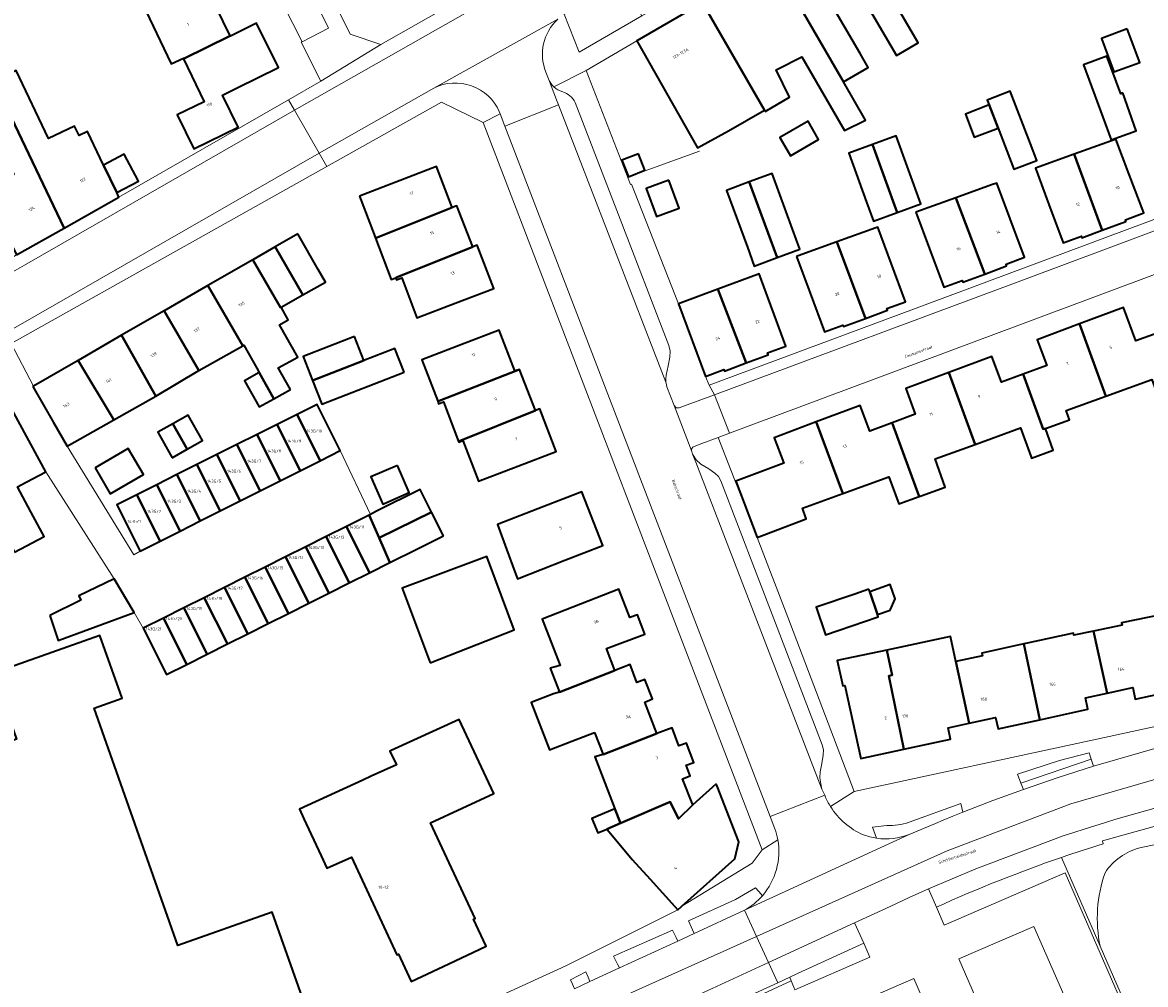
# Model space of a CAD drawing. Header units: metres. Extents: x 197700 to 204338, y 317132 to 325229.
# Tile 244 of 256: x 200285 to 200421, y 318729 to 318846. Entities that reach past the tile are written whole.
import ezdxf
from ezdxf.enums import TextEntityAlignment as Align

# ---------------------------------------------------------------- set-up
doc = ezdxf.new("R2010")
doc.units = ezdxf.units.M
for name, color, linetype, lineweight in [('B-WE-GR-BEPLANTING_CULTUUR_BODEMBEDEKKER-GV', 90, 'Continuous', 18), ('B-WE-GR-BEPLANTING_CULTUUR_HEESTERS-GV', 90, 'Continuous', 18), ('B-WE-IE-TERREINAFSCHEIDING_KUNSTMATIG_HEKWERK-G', 20, 'IE-TERREINAFSCHEIDING-KUNSTMATIG', 18), ('B-WE-OG-BEBOUWING-GV', 7, 'Continuous', 35), ('B-WE-OG-BEBOUWING-T18', 10, 'Continuous', 18), ('B-WE-OG-TERREIN_CULTUURSCHEIDING-GV', 7, 'Continuous', 18), ('B-WE-OG-TERREIN_ERF-GV', 7, 'Continuous', 18), ('B-WE-OG-TOPOGRAFIE-T18', 10, 'Continuous', 18), ('B-WE-VH-VERHARDING_ASFALT-GV', 252, 'Continuous', 18), ('B-WE-VH-VERHARDING_BETONSTRAATSTEEN-GV', 252, 'Continuous', 18), ('B-WE-VH-VERHARDING_GESLOTEN-GV', 252, 'Continuous', 18), ('B-WE-VH-VERHARDING_OPEN-GV', 252, 'Continuous', 18), ('B-WE-VH-VERHARDING_TEGEL-GV', 252, 'Continuous', 18)]:
    doc.layers.add(name, color=color, linetype=linetype, lineweight=lineweight)
doc.styles.add('NLCS-ISO-M200-T18', font='NLCS-ISO.ttf', dxfattribs={"height": 0.36})
doc.linetypes.add('IE-TERREINAFSCHEIDING-KUNSTMATIG', pattern='A,4,[82,NLCS.SHX,S=0.75,R=90,X=0,Y=0],4,-2', length=10)

msp = doc.modelspace()

# ---------------------------------------------------------------- linework, layer by layer
at = {"layer": 'B-WE-GR-BEPLANTING_CULTUUR_BODEMBEDEKKER-GV'}
msp.add_lwpolyline([(200414.882, 318756.698), (200414.628, 318757.473), (200411.011, 318756.533), (200405.917, 318754.887), (200406.322, 318753.804)], close=True, dxfattribs=at)
at = {"layer": 'B-WE-GR-BEPLANTING_CULTUUR_HEESTERS-GV'}
for points in [[(200360.157, 318847.23), (200357.805, 318851.484), (200352.153, 318848.355), (200350.691, 318847.466), (200352.522, 318842.81)], [(200414.882, 318756.698), (200406.322, 318753.804), (200406.61, 318753.036), (200410.865, 318754.499), (200415.153, 318755.87)], [(200364.309, 318735.007), (200363.877, 318735.88), (200356.691, 318732.714), (200357.204, 318731.727), (200357.432, 318731.289), (200364.528, 318734.565)], [(200387.17, 318734.29), (200379.125, 318730.591), (200378.156, 318730.148), (200378.324, 318729.731), (200378.647, 318728.931), (200378.778, 318728.607), (200387.924, 318732.615)], [(200351.7, 318729.305), (200351.936, 318728.752), (200353.831, 318729.627), (200353.596, 318730.179), (200353.318, 318730.831), (200351.472, 318729.841)]]:
    msp.add_lwpolyline(points, close=True, dxfattribs=at)
for points in [[(200392.707, 318747.551), (200395.9, 318748.882), (200396.842, 318749.273), (200398.035, 318749.763), (200399.231, 318750.246), (200399.009, 318751.325), (200392.689, 318749.035)], [(200389.988, 318748.621), (200388.221, 318748.44), (200388.738, 318747.082)], [(200423.492, 318720.908), (200423.776, 318720.851), (200425.623, 318715.168), (200425.002, 318713.354), (200424.486, 318713.151), (200424.251, 318713.81), (200424.033, 318713.678), (200418.843, 318711.346), (200417.86, 318710.894), (200417.938, 318710.618), (200424.057, 318713.314), (200424.277, 318712.694), (200425.28, 318713.084), (200425.985, 318715.174), (200423.943, 318721.474), (200421.773, 318720.574), (200415.966, 318733.923), (200411.256, 318744.749)], [(200396.021, 318738.684), (200396.975, 318736.483), (200411.69, 318742.873), (200421.588, 318720.118), (200421.946, 318720.267), (200423.492, 318720.908)], [(200374.824, 318740.086), (200374.39, 318740.593), (200373.987, 318741.063), (200371.542, 318739.612), (200365.823, 318737.032), (200366.318, 318735.934), (200366.52, 318735.484), (200372.644, 318738.311)]]:
    msp.add_lwpolyline(points, dxfattribs=at)
for points in [[(200392.689, 318749.035, -0.0814114), (200389.988, 318748.621)], [(200388.738, 318747.082, 0.1312508), (200392.707, 318747.551)], [(200411.256, 318744.749, 0.0239511), (200396.021, 318738.684)], [(200372.644, 318738.311, 0.0862733), (200374.824, 318740.086)]]:
    msp.add_lwpolyline(points, format="xyb", dxfattribs=at)
at = {"layer": 'B-WE-IE-TERREINAFSCHEIDING_KUNSTMATIG_HEKWERK-G'}
msp.add_lwpolyline([(200358.541, 318827.659), (200367.179, 318830.772)], dxfattribs=at)
at = {"layer": 'B-WE-OG-BEBOUWING-GV'}
for points in [[(200390.029, 318851.124), (200385.383, 318859.27), (200380.657, 318856.541), (200385.325, 318848.517), (200387.032, 318849.511), (200391.16, 318842.419), (200393.82, 318843.967), (200389.749, 318850.961)], [(200385.325, 318848.517), (200380.657, 318856.541), (200376.182, 318853.957), (200376.242, 318853.853), (200384.688, 318839.204), (200387.719, 318840.968), (200386.735, 318842.658), (200383.831, 318847.648)], [(200375.172, 318835.606), (200378.15, 318837.34), (200376.489, 318840.682), (200379.625, 318842.241), (200384.847, 318833.27), (200387.403, 318834.54), (200384.688, 318839.204), (200376.242, 318853.853), (200372.31, 318851.584), (200371.908, 318851.662), (200370.885, 318851.073), (200370.769, 318850.695), (200367.55, 318848.838), (200375.089, 318835.75)], [(200304.35, 318842.024), (200310.02, 318844.819), (200307.477, 318850.013), (200305.636, 318849.111), (200304.38, 318851.711), (200299.096, 318849.232), (200299.301, 318848.801), (200302.829, 318841.387), (200304.316, 318842.095)], [(200367.55, 318848.838), (200359.534, 318844.215), (200366.939, 318831.176), (200370.71, 318833.227), (200375.089, 318835.75)], [(200304.35, 318842.024), (200306.852, 318836.766), (200303.569, 318835.202), (200305.601, 318831.054), (200310.992, 318833.695), (200309.079, 318837.6), (200310.864, 318838.478), (200315.893, 318840.952), (200313.224, 318846.338), (200310.047, 318844.764), (200310.02, 318844.819)], [(200419.266, 318845.664), (200416.117, 318844.497), (200417.63, 318840.411), (200420.78, 318841.578)], [(200418.746, 318837.863), (200418.479, 318837.764), (200416.785, 318842.328), (200413.954, 318841.279), (200416.29, 318834.899), (200417.302, 318832.135), (200420.35, 318833.251)], [(200289.81, 318821.392), (200296.47, 318825.148), (200296.196, 318825.718), (200294.589, 318829.068), (200292.629, 318833.152), (200291.611, 318832.669), (200291.059, 318833.827), (200287.881, 318832.32), (200283.956, 318840.6), (200281.207, 318839.297), (200282.922, 318835.77)], [(200402.444, 318836.401), (200403.531, 318833.571), (200405.455, 318828.56), (200408.255, 318829.635), (200407.473, 318831.671), (200405.018, 318838.069), (200402.217, 318836.994)], [(200402.444, 318836.401), (200399.551, 318835.29), (200400.637, 318832.46), (200403.531, 318833.571)], [(200284.008, 318818.121), (200289.81, 318821.392), (200282.922, 318835.77), (200277.825, 318833.292), (200278.472, 318831.898), (200279.284, 318830.149), (200281.405, 318831.364), (200282.654, 318828.977), (200283.044, 318829.181), (200283.677, 318827.91), (200280.104, 318826.179)], [(200378.293, 318833.204), (200376.955, 318832.433), (200378.236, 318830.209), (200381.675, 318832.19), (200380.394, 318834.414)], [(200388.226, 318831.58), (200391.23, 318823.302), (200394.111, 318824.348), (200391.106, 318832.625)], [(200419.507, 318827.924), (200417.881, 318832.221), (200417.341, 318832.026), (200412.81, 318830.392), (200416.222, 318821.129), (200419.107, 318822.203), (200419.033, 318822.399), (200421.276, 318823.248)], [(200391.23, 318823.302), (200388.226, 318831.58), (200385.345, 318830.534), (200387.515, 318824.556), (200388.35, 318822.257)], [(200296.196, 318825.718), (200298.835, 318827.106), (200297.107, 318830.393), (200294.589, 318829.068)], [(200359.74, 318830.456), (200357.729, 318829.675), (200358.513, 318827.656), (200360.524, 318828.437)], [(200409.706, 318824.283), (200411.448, 318819.596), (200413.689, 318820.413), (200413.748, 318820.208), (200416.222, 318821.129), (200412.81, 318830.392), (200408.538, 318828.851), (200408.071, 318828.682)], [(200325.755, 318825.27), (200327.559, 318820.606), (200327.722, 318820.184), (200337.058, 318823.897), (200335.141, 318828.901)], [(200363.43, 318827.233), (200360.674, 318826.212), (200361.931, 318822.818), (200364.687, 318823.839)], [(200376.624, 318817.796), (200373.238, 318827.013), (200370.458, 318825.991), (200373, 318819.071), (200373.844, 318816.775)], [(200373.238, 318827.013), (200376.624, 318817.796), (200379.403, 318818.817), (200378.51, 318821.248), (200376.017, 318828.034)], [(200404.999, 318822.521), (200403.365, 318826.878), (200402.739, 318826.651), (200398.404, 318825.083), (200401.924, 318815.805), (200404.577, 318816.796), (200404.51, 318816.987), (200406.755, 318817.839)], [(200337.058, 318823.897), (200327.722, 318820.184), (200329.632, 318815.132), (200330.188, 318815.342), (200330.367, 318815.409), (200339.549, 318819.107), (200337.626, 318824.099)], [(200393.527, 318823.319), (200395.185, 318818.868), (200396.93, 318814.182), (200399.167, 318815.015), (200399.246, 318814.805), (200401.924, 318815.805), (200398.404, 318825.083)], [(200390.501, 318817.108), (200388.869, 318821.502), (200388.65, 318821.423), (200383.907, 318819.719), (200387.39, 318810.393), (200390.055, 318811.385), (200389.98, 318811.591), (200392.242, 318812.421)], [(200318.259, 318820.696), (200315.478, 318819.102), (200318.86, 318813.257), (200321.63, 318814.816), (200320.746, 318816.358)], [(200312.772, 318817.55), (200316.141, 318811.726), (200316.217, 318811.769), (200318.86, 318813.257), (200315.478, 318819.102)], [(200330.188, 318815.342), (200330.279, 318815.101), (200330.9, 318815.336), (200332.739, 318810.471), (200337.434, 318812.265), (200342.105, 318814.05), (200340.092, 318819.314), (200339.549, 318819.107), (200330.367, 318815.409)], [(200378.986, 318817.95), (200380.657, 318813.451), (200382.398, 318808.764), (200384.637, 318809.59), (200384.707, 318809.394), (200387.39, 318810.393), (200383.907, 318819.719), (200379.631, 318818.182)], [(200317.348, 318801.752), (200315.874, 318804.365), (200318.235, 318805.696), (200316.028, 318809.609), (200317.095, 318810.212), (200316.217, 318811.769), (200316.141, 318811.726), (200312.772, 318817.55), (200307.289, 318814.39), (200311.54, 318807.062), (200311.672, 318807.136), (200313.246, 318804.344), (200313.554, 318803.799), (200315.334, 318800.616)], [(200369.416, 318813.945), (200372.849, 318804.977), (200375.535, 318805.98), (200375.459, 318806.184), (200377.702, 318807.022), (200374.443, 318815.816), (200374.23, 318815.737)], [(200301.996, 318811.339), (200306.202, 318804.051), (200311.54, 318807.062), (200307.289, 318814.39)], [(200367.891, 318803.339), (200370.135, 318804.187), (200370.207, 318803.991), (200372.849, 318804.977), (200369.416, 318813.945), (200364.596, 318812.152)], [(200413.468, 318809.718), (200416.661, 318800.929), (200422.266, 318802.954), (200423.631, 318799.175), (200423.655, 318799.109), (200426.068, 318799.981), (200422.89, 318808.61), (200420.329, 318807.661), (200418.811, 318811.717)], [(200306.202, 318804.051), (200301.996, 318811.339), (200296.79, 318808.338), (200300.981, 318800.94)], [(200344.69, 318803.992), (200342.771, 318808.973), (200338.105, 318807.175), (200333.359, 318805.346), (200335.286, 318800.3), (200335.475, 318800.378), (200345.139, 318804.15)], [(200416.661, 318800.929), (200413.468, 318809.718), (200408.303, 318807.785), (200409.47, 318804.666), (200406.596, 318803.609), (200409.042, 318796.889), (200409.288, 318796.979), (200412.221, 318798.039), (200411.81, 318799.177)], [(200295.854, 318798.048), (200300.981, 318800.94), (200296.79, 318808.338), (200291.488, 318805.282)], [(200325.171, 318808.192), (200318.902, 318805.758), (200320.031, 318802.85), (200326.303, 318805.276)], [(200331.195, 318803.835), (200330.069, 318806.738), (200326.303, 318805.276), (200320.031, 318802.85), (200321.161, 318799.941)], [(200283.762, 318781.927), (200287.344, 318783.844), (200285.732, 318786.857), (200284.12, 318789.869), (200285.175, 318790.434), (200287.579, 318791.72), (200282.614, 318800.849), (200280.225, 318805.241), (200273.643, 318801.479), (200275.994, 318797.066), (200279.921, 318789.694), (200279.592, 318789.517)], [(200285.968, 318802.1), (200288.481, 318797.738), (200290.155, 318794.834), (200295.854, 318798.048), (200291.488, 318805.282), (200286.066, 318802.157)], [(200406.596, 318803.609), (200403.942, 318802.633), (200402.78, 318805.754), (200397.532, 318803.8), (200400.733, 318795.049), (200406.273, 318797.05), (200407.51, 318793.625), (200407.597, 318793.383), (200410.242, 318794.339), (200409.288, 318796.979), (200409.042, 318796.889)], [(200315.334, 318800.616), (200313.554, 318803.799), (200311.76, 318802.787), (200313.551, 318799.611)], [(200345.139, 318804.15), (200335.475, 318800.378), (200335.286, 318800.3), (200335.398, 318800.007), (200335.998, 318800.237), (200337.837, 318795.42), (200337.919, 318795.45), (200347.185, 318799.2), (200345.24, 318804.186)], [(200390.638, 318797.683), (200393.937, 318788.722), (200394.16, 318788.804), (200397.09, 318789.863), (200395.854, 318793.286), (200400.733, 318795.049), (200397.532, 318803.8), (200392.285, 318801.846), (200393.447, 318798.725)], [(200320.987, 318793.067), (200323.424, 318794.291), (200323.08, 318794.977), (200320.593, 318799.93), (200318.156, 318798.707)], [(200338.367, 318795.507), (200340.25, 318790.58), (200345.046, 318792.396), (200349.722, 318794.167), (200347.74, 318799.4), (200347.185, 318799.2), (200337.919, 318795.45), (200337.837, 318795.42), (200337.876, 318795.319)], [(200393.937, 318788.722), (200390.638, 318797.683), (200387.918, 318796.673), (200386.751, 318799.792), (200381.377, 318797.783), (200384.633, 318789.068), (200390.245, 318791.096), (200391.43, 318787.816)], [(200304.778, 318794.469), (200306.625, 318795.508), (200304.879, 318798.609), (200303.032, 318797.569)], [(200315.719, 318797.483), (200318.55, 318791.844), (200320.987, 318793.067), (200318.156, 318798.707)], [(200302.931, 318793.43), (200304.778, 318794.469), (200303.032, 318797.569), (200301.186, 318796.53)], [(200318.55, 318791.844), (200315.719, 318797.483), (200313.282, 318796.26), (200316.113, 318790.621)], [(200374.18, 318783.726), (200379.831, 318785.86), (200380.172, 318785.989), (200379.703, 318787.287), (200384.633, 318789.068), (200381.377, 318797.783), (200376.254, 318795.867), (200377.425, 318792.766), (200371.597, 318790.565)], [(200313.676, 318789.397), (200316.113, 318790.621), (200313.282, 318796.26), (200310.845, 318795.036)], [(200293.565, 318792.211), (200295.419, 318789.023), (200299.464, 318791.376), (200297.61, 318794.563)], [(200313.676, 318789.397), (200310.845, 318795.036), (200308.408, 318793.813), (200311.239, 318788.173)], [(200306.365, 318785.727), (200308.802, 318786.95), (200305.971, 318792.589), (200303.534, 318791.366)], [(200305.971, 318792.589), (200308.802, 318786.95), (200311.239, 318788.173), (200308.408, 318793.813)], [(200330.379, 318792.497), (200327.158, 318791.095), (200328.599, 318787.782), (200331.821, 318789.184)], [(200303.534, 318791.366), (200301.097, 318790.143), (200303.928, 318784.503), (200306.365, 318785.727)], [(200298.66, 318788.919), (200301.491, 318783.279), (200303.928, 318784.503), (200301.097, 318790.143)], [(200298.66, 318788.919), (200296.223, 318787.696), (200299.052, 318782.061), (200299.054, 318782.056), (200301.491, 318783.279)], [(200334.538, 318786.804), (200333.155, 318789.565), (200327.838, 318786.901), (200327.087, 318786.525), (200326.936, 318786.449), (200328.158, 318783.664)], [(200350.784, 318780.938), (200355.399, 318782.729), (200352.858, 318789.278), (200348.197, 318787.469), (200342.573, 318785.286), (200343.672, 318782.283), (200344.677, 318779.537), (200344.988, 318778.688)], [(200326.999, 318779.424), (200329.474, 318780.664), (200328.158, 318783.664), (200326.936, 318786.449), (200324.172, 318785.064)], [(200335.981, 318783.925), (200334.538, 318786.804), (200328.158, 318783.664), (200329.474, 318780.664), (200332.728, 318782.295)], [(200324.172, 318785.064), (200321.697, 318783.824), (200324.524, 318778.183), (200326.999, 318779.424)], [(200322.049, 318776.943), (200324.524, 318778.183), (200321.697, 318783.824), (200319.222, 318782.584)], [(200319.222, 318782.584), (200316.747, 318781.344), (200319.574, 318775.703), (200322.049, 318776.943)], [(200314.272, 318780.103), (200317.099, 318774.463), (200319.574, 318775.703), (200316.747, 318781.344)], [(200334.363, 318768.463), (200344.612, 318772.458), (200342.283, 318778.661), (200341.255, 318781.398), (200334.314, 318778.792), (200330.957, 318777.531)], [(200311.797, 318778.863), (200309.322, 318777.623), (200312.148, 318771.982), (200314.623, 318773.222)], [(200314.623, 318773.222), (200317.099, 318774.463), (200314.272, 318780.103), (200311.797, 318778.863)], [(200288.034, 318774.23), (200289.069, 318771.183), (200298.321, 318774.594), (200295.889, 318778.665), (200291.593, 318776.594), (200291.825, 318776.091)], [(200312.148, 318771.982), (200309.322, 318777.623), (200306.847, 318776.383), (200309.673, 318770.742)], [(200388.845, 318774.322), (200390.405, 318774.851), (200390.983, 318776.251), (200390.379, 318777.975), (200387.901, 318777.106)], [(200306.847, 318776.383), (200304.371, 318775.142), (200307.198, 318769.502), (200309.673, 318770.742)], [(200348.992, 318767.793), (200350.119, 318764.88), (200356.843, 318767.524), (200355.836, 318770.18), (200360.504, 318771.947), (200359.607, 318774.283), (200358.682, 318773.975), (200357.34, 318777.419), (200352.681, 318775.603), (200348.008, 318773.781), (200350.201, 318768.108)], [(200387.8, 318777.404), (200386.096, 318776.824), (200381.363, 318775.213), (200382.507, 318771.851), (200387.269, 318773.472), (200388.94, 318774.041), (200388.845, 318774.322), (200387.901, 318777.106)], [(200307.198, 318769.502), (200304.371, 318775.142), (200301.896, 318773.902), (200304.723, 318768.261)], [(200299.421, 318772.662), (200302.248, 318767.021), (200304.723, 318768.261), (200301.896, 318773.902)], [(200423.497, 318774.34), (200418.569, 318773.299), (200418.625, 318773.037), (200415.169, 318772.307), (200416.803, 318764.743), (200419.946, 318765.423), (200420.232, 318764.039), (200425.468, 318765.175)], [(200416.803, 318764.743), (200415.169, 318772.307), (200412.762, 318771.798), (200412.71, 318772.045), (200412.531, 318772.007), (200407.058, 318770.852), (200406.652, 318770.767), (200408.598, 318761.518), (200414.462, 318762.789), (200414.184, 318764.177)], [(200392.071, 318757.934), (200397.752, 318759.16), (200397.473, 318760.537), (200400.018, 318761.091), (200398.407, 318768.601), (200397.753, 318771.651), (200389.977, 318770.009), (200390.626, 318766.932), (200390.224, 318766.845)], [(200400.018, 318761.091), (200403.224, 318761.789), (200403.531, 318760.42), (200408.598, 318761.518), (200406.652, 318770.767), (200401.568, 318769.644), (200401.647, 318769.283), (200398.407, 318768.601)], [(200392.071, 318757.934), (200390.224, 318766.845), (200390.626, 318766.932), (200389.977, 318770.009), (200383.94, 318768.736), (200384.61, 318765.632), (200384.887, 318765.692), (200386.809, 318756.798)], [(200354.383, 318759.982), (200355.433, 318757.267), (200361.955, 318759.845), (200360.509, 318763.675), (200361.438, 318764.047), (200360.493, 318766.408), (200359.537, 318766.059), (200358.713, 318768.233), (200356.843, 318767.524), (200350.119, 318764.88), (200349.388, 318764.689), (200346.666, 318763.636), (200348.899, 318757.862), (200351.621, 318758.914)], [(200326.177, 318754.165), (200318.46, 318750.635), (200318.998, 318749.466), (200321.082, 318744.932), (200321.793, 318743.441), (200324.796, 318744.764), (200330.331, 318732.882), (200330.521, 318732.971), (200332.071, 318729.655), (200336.637, 318731.789), (200341.203, 318733.923), (200339.653, 318737.239), (200339.843, 318737.328), (200334.409, 318748.951), (200342.109, 318752.551), (200337.903, 318761.543), (200329.621, 318757.755), (200329.473, 318757.687), (200330.25, 318756.026), (200327.201, 318754.633)], [(200363.603, 318751.512), (200364.599, 318749.459), (200366.375, 318751.149), (200365.102, 318754.338), (200366.037, 318754.692), (200365.556, 318755.964), (200366.491, 318756.318), (200365.596, 318758.682), (200364.649, 318758.334), (200363.83, 318760.541), (200361.955, 318759.845), (200355.433, 318757.267), (200354.412, 318757.001), (200356.858, 318750.675), (200357.539, 318748.915)], [(200355.88, 318748.204), (200355.976, 318748.09), (200358.983, 318744.492), (200361.15, 318742.086), (200364.522, 318738.344), (200365.034, 318738.803), (200371.468, 318744.571), (200371.955, 318746.659), (200369.322, 318753.446), (200369.141, 318753.664), (200366.375, 318751.149), (200364.599, 318749.459), (200363.603, 318751.512), (200357.539, 318748.915)], [(200355.88, 318748.204), (200357.539, 318748.915), (200356.858, 318750.675), (200354.061, 318749.477), (200354.804, 318747.743)]]:
    msp.add_lwpolyline(points, close=True, dxfattribs=at)
msp.add_lwpolyline([(200318.818, 318727.63), (200317.151, 318732.344), (200315.119, 318738.091), (200303.647, 318734.039), (200293.445, 318762.929), (200296.86, 318764.135), (200294.159, 318771.784), (200281.155, 318767.192), (200284.002, 318759.13), (200273.744, 318755.508), (200269.779, 318754.107), (200255.03, 318748.899), (200260.295, 318733.992), (200263.84, 318723.493)], dxfattribs=at)
at = {"layer": 'B-WE-OG-TERREIN_CULTUURSCHEIDING-GV'}
for points in [[(200440.65, 318750.113), (200440.53, 318750.699), (200441.88, 318750.968), (200441.555, 318752.543), (200441.451, 318753.045), (200433.849, 318751.399), (200433.798, 318751.681), (200432.941, 318751.505), (200433.003, 318751.221), (200427.152, 318749.808), (200427.067, 318750.072), (200426.244, 318749.87), (200426.305, 318749.588), (200416.259, 318746.782), (200416.325, 318746.402)], [(200443.797, 318748.29), (200442.026, 318747.969), (200441.126, 318747.789), (200440.65, 318750.113), (200420.796, 318745.917)], [(200420.796, 318745.917), (200440.65, 318750.113)], [(200411.256, 318744.749), (200415.966, 318733.923)], [(200415.966, 318733.923), (200421.773, 318720.574), (200423.943, 318721.474), (200425.985, 318715.174), (200425.28, 318713.084), (200424.277, 318712.694), (200424.057, 318713.314), (200417.938, 318710.618), (200420.49, 318701.592), (200421.619, 318697.874)], [(200363.506, 318722.853), (200378.324, 318729.731), (200378.156, 318730.148), (200376.707, 318729.486), (200362.986, 318723.214), (200361.521, 318720.3), (200347.447, 318713.723), (200332.787, 318706.985), (200312.835, 318697.862), (200294.673, 318689.539)], [(200378.647, 318728.931), (200378.324, 318729.731), (200363.506, 318722.853)]]:
    msp.add_lwpolyline(points, dxfattribs=at)
for points in [[(200416.325, 318746.402, 0.0077102), (200411.256, 318744.749)], [(200420.796, 318745.917, 0.1827629), (200416.558, 318742.879)], [(200416.558, 318742.879, -0.1827629), (200420.796, 318745.917)], [(200416.558, 318742.879, 0.1359945), (200415.966, 318733.923)], [(200415.966, 318733.923, -0.1359945), (200416.558, 318742.879)]]:
    msp.add_lwpolyline(points, format="xyb", dxfattribs=at)
at = {"layer": 'B-WE-OG-TERREIN_ERF-GV'}
for points in [[(200320.481, 318853.417), (200324.631, 318845.021), (200328.359, 318843.759), (200355.905, 318859.379)], [(200276.476, 318848.85), (200277.994, 318845.646), (200279.476, 318842.52), (200281.041, 318839.218), (200281.207, 318839.297), (200283.956, 318840.6), (200287.881, 318832.32), (200291.059, 318833.827), (200291.611, 318832.669), (200292.629, 318833.152), (200294.589, 318829.068), (200297.107, 318830.393), (200298.835, 318827.106), (200296.196, 318825.718), (200296.47, 318825.148), (200317.11, 318837.016), (200321.035, 318839.273), (200318.643, 318844.026), (200318.779, 318844.096), (200315.405, 318850.724)], [(200307.477, 318850.013), (200310.02, 318844.819), (200310.047, 318844.764), (200313.224, 318846.338), (200315.893, 318840.952), (200310.864, 318838.478), (200309.079, 318837.6), (200310.992, 318833.695), (200305.601, 318831.054), (200303.569, 318835.202), (200306.852, 318836.766), (200304.35, 318842.024), (200304.316, 318842.095), (200302.829, 318841.387), (200299.301, 318848.801)], [(200389.749, 318850.961), (200393.82, 318843.967), (200391.16, 318842.419), (200387.032, 318849.511)], [(200383.831, 318847.648), (200386.735, 318842.658), (200387.719, 318840.968), (200384.688, 318839.204), (200387.403, 318834.54), (200384.847, 318833.27), (200379.625, 318842.241), (200376.489, 318840.682), (200378.15, 318837.34), (200375.172, 318835.606), (200375.089, 318835.75), (200370.71, 318833.227), (200366.939, 318831.176), (200359.534, 318844.215), (200353.351, 318840.572), (200358.758, 318826.687), (200358.879, 318826.735), (200364.596, 318812.152), (200369.416, 318813.945), (200374.23, 318815.737), (200374.443, 318815.816), (200377.702, 318807.022), (200375.459, 318806.184), (200375.535, 318805.98), (200372.849, 318804.977), (200370.207, 318803.991), (200370.135, 318804.187), (200367.891, 318803.339), (200368.34, 318802.247), (200394.993, 318812.178), (200426.446, 318823.896)], [(200285.727, 318701.69), (200350.909, 318731.54), (200364.522, 318738.344), (200361.15, 318742.086), (200358.983, 318744.492), (200355.976, 318748.09), (200355.88, 318748.204), (200354.804, 318747.743), (200354.061, 318749.477), (200356.858, 318750.675), (200354.412, 318757.001), (200355.433, 318757.267), (200354.383, 318759.982), (200351.621, 318758.914), (200348.899, 318757.862), (200346.666, 318763.636), (200349.388, 318764.689), (200350.119, 318764.88), (200348.992, 318767.793), (200350.201, 318768.108), (200348.008, 318773.781), (200352.681, 318775.603), (200357.34, 318777.419), (200358.682, 318773.975), (200359.607, 318774.283), (200360.504, 318771.947), (200355.836, 318770.18), (200356.843, 318767.524), (200358.713, 318768.233), (200359.537, 318766.059), (200360.493, 318766.408), (200361.438, 318764.047), (200360.509, 318763.675), (200361.955, 318759.845), (200363.83, 318760.541), (200364.649, 318758.334), (200365.596, 318758.682), (200366.491, 318756.318), (200365.556, 318755.964), (200366.037, 318754.692), (200365.102, 318754.338), (200366.375, 318751.149), (200369.141, 318753.664), (200369.322, 318753.446), (200371.955, 318746.659), (200371.468, 318744.571), (200365.034, 318738.803), (200373.566, 318744.042), (200374.799, 318745.685), (200340.825, 318834.269), (200335.767, 318836.753), (200321.77, 318828.898), (200283.344, 318807.334), (200286.066, 318802.157), (200291.488, 318805.282), (200296.79, 318808.338), (200301.996, 318811.339), (200307.289, 318814.39), (200312.772, 318817.55), (200315.478, 318819.102), (200318.259, 318820.696), (200320.746, 318816.358), (200321.63, 318814.816), (200318.86, 318813.257), (200316.217, 318811.769), (200317.095, 318810.212), (200316.028, 318809.609), (200318.235, 318805.696), (200315.874, 318804.365), (200317.348, 318801.752), (200315.334, 318800.616), (200313.551, 318799.611), (200311.76, 318802.787), (200313.554, 318803.799), (200313.246, 318804.344), (200311.672, 318807.136), (200311.54, 318807.062), (200306.202, 318804.051), (200300.981, 318800.94), (200295.854, 318798.048), (200290.155, 318794.834), (200298.299, 318781.598), (200299.052, 318782.061), (200296.223, 318787.696), (200298.66, 318788.919), (200301.097, 318790.143), (200303.534, 318791.366), (200305.971, 318792.589), (200308.408, 318793.813), (200310.845, 318795.036), (200313.282, 318796.26), (200315.719, 318797.483), (200318.156, 318798.707), (200320.593, 318799.93), (200323.08, 318794.977), (200323.424, 318794.291), (200327.087, 318786.525), (200327.838, 318786.901), (200333.155, 318789.565), (200334.538, 318786.804), (200335.981, 318783.925), (200332.728, 318782.295), (200329.474, 318780.664), (200326.999, 318779.424), (200324.524, 318778.183), (200322.049, 318776.943), (200319.574, 318775.703), (200317.099, 318774.463), (200314.623, 318773.222), (200312.148, 318771.982), (200309.673, 318770.742), (200307.198, 318769.502), (200304.723, 318768.261), (200302.248, 318767.021), (200299.421, 318772.662), (200298.321, 318774.594), (200289.069, 318771.183), (200288.034, 318774.23), (200291.825, 318776.091), (200291.593, 318776.594), (200295.889, 318778.665), (200287.579, 318791.72), (200285.175, 318790.434), (200284.12, 318789.869), (200285.732, 318786.857), (200287.344, 318783.844), (200283.762, 318781.927)], [(200453.99, 318827.396), (200452.379, 318826.797), (200424.023, 318816.254), (200370.809, 318796.42), (200369.453, 318795.912), (200374.18, 318783.726), (200377.91, 318773.993), (200386.017, 318752.774), (200414.64, 318758.946), (200448.683, 318766.338), (200472.103, 318771.422), (200478.749, 318772.875)], [(200422.266, 318802.954), (200416.661, 318800.929), (200411.81, 318799.177), (200412.221, 318798.039), (200409.288, 318796.979), (200410.242, 318794.339), (200407.597, 318793.383), (200407.51, 318793.625), (200406.273, 318797.05), (200400.733, 318795.049), (200395.854, 318793.286), (200397.09, 318789.863), (200394.16, 318788.804), (200393.937, 318788.722), (200391.43, 318787.816), (200390.245, 318791.096), (200384.633, 318789.068), (200379.703, 318787.287), (200380.172, 318785.989), (200379.831, 318785.86), (200374.18, 318783.726), (200371.597, 318790.565), (200377.425, 318792.766), (200376.254, 318795.867), (200381.377, 318797.783), (200386.751, 318799.792), (200387.918, 318796.673), (200390.638, 318797.683), (200393.447, 318798.725), (200392.285, 318801.846), (200397.532, 318803.8), (200402.78, 318805.754), (200403.942, 318802.633), (200406.596, 318803.609), (200409.47, 318804.666), (200408.303, 318807.785), (200413.468, 318809.718), (200418.811, 318811.717), (200420.329, 318807.661), (200422.89, 318808.61)], [(200425.468, 318765.175), (200420.232, 318764.039), (200419.946, 318765.423), (200416.803, 318764.743), (200414.184, 318764.177), (200414.462, 318762.789), (200408.598, 318761.518), (200403.531, 318760.42), (200403.224, 318761.789), (200400.018, 318761.091), (200397.473, 318760.537), (200397.752, 318759.16), (200392.071, 318757.934), (200386.809, 318756.798), (200384.887, 318765.692), (200384.61, 318765.632), (200383.94, 318768.736), (200389.977, 318770.009), (200397.753, 318771.651), (200398.407, 318768.601), (200401.647, 318769.283), (200401.568, 318769.644), (200406.652, 318770.767), (200407.058, 318770.852), (200412.531, 318772.007), (200412.71, 318772.045), (200412.762, 318771.798), (200415.169, 318772.307), (200418.625, 318773.037), (200418.569, 318773.299), (200423.497, 318774.34)], [(200252.154, 318724.681), (200250.121, 318730.389), (200260.295, 318733.992), (200255.03, 318748.899), (200269.779, 318754.107), (200273.744, 318755.508), (200284.002, 318759.13), (200281.155, 318767.192), (200294.159, 318771.784), (200296.86, 318764.135), (200293.445, 318762.929), (200303.647, 318734.039), (200315.119, 318738.091), (200317.151, 318732.344), (200318.818, 318727.63)]]:
    msp.add_lwpolyline(points, dxfattribs=at)
for points in [[(200419.266, 318845.664), (200420.78, 318841.578), (200417.63, 318840.411), (200416.117, 318844.497)], [(200416.29, 318834.899), (200413.954, 318841.279), (200416.785, 318842.328), (200418.479, 318837.764), (200418.746, 318837.863), (200420.35, 318833.251), (200417.302, 318832.135)], [(200407.473, 318831.671), (200408.255, 318829.635), (200405.455, 318828.56), (200403.531, 318833.571), (200400.637, 318832.46), (200399.551, 318835.29), (200402.444, 318836.401), (200402.217, 318836.994), (200405.018, 318838.069)], [(200376.955, 318832.433), (200378.293, 318833.204), (200380.394, 318834.414), (200381.675, 318832.19), (200378.236, 318830.209)], [(200388.226, 318831.58), (200391.106, 318832.625), (200394.111, 318824.348), (200391.23, 318823.302), (200388.35, 318822.257), (200387.515, 318824.556), (200385.345, 318830.534)], [(200416.222, 318821.129), (200413.748, 318820.208), (200413.689, 318820.413), (200411.448, 318819.596), (200409.706, 318824.283), (200408.071, 318828.682), (200408.538, 318828.851), (200412.81, 318830.392), (200417.341, 318832.026), (200417.881, 318832.221), (200419.507, 318827.924), (200421.276, 318823.248), (200419.033, 318822.399), (200419.107, 318822.203)], [(200359.74, 318830.456), (200360.524, 318828.437), (200358.513, 318827.656), (200357.729, 318829.675)], [(200327.559, 318820.606), (200325.755, 318825.27), (200335.141, 318828.901), (200337.058, 318823.897), (200337.626, 318824.099), (200339.549, 318819.107), (200340.092, 318819.314), (200342.105, 318814.05), (200337.434, 318812.265), (200332.739, 318810.471), (200330.9, 318815.336), (200330.279, 318815.101), (200330.188, 318815.342), (200329.632, 318815.132), (200327.722, 318820.184)], [(200363.43, 318827.233), (200364.687, 318823.839), (200361.931, 318822.818), (200360.674, 318826.212)], [(200373.844, 318816.775), (200373, 318819.071), (200370.458, 318825.991), (200373.238, 318827.013), (200376.017, 318828.034), (200378.51, 318821.248), (200379.403, 318818.817), (200376.624, 318817.796)], [(200403.365, 318826.878), (200404.999, 318822.521), (200406.755, 318817.839), (200404.51, 318816.987), (200404.577, 318816.796), (200401.924, 318815.805), (200399.246, 318814.805), (200399.167, 318815.015), (200396.93, 318814.182), (200395.185, 318818.868), (200393.527, 318823.319), (200398.404, 318825.083), (200402.739, 318826.651)], [(200388.869, 318821.502), (200390.501, 318817.108), (200392.242, 318812.421), (200389.98, 318811.591), (200390.055, 318811.385), (200387.39, 318810.393), (200384.707, 318809.394), (200384.637, 318809.59), (200382.398, 318808.764), (200380.657, 318813.451), (200378.986, 318817.95), (200379.631, 318818.182), (200383.907, 318819.719), (200388.65, 318821.423)], [(200342.771, 318808.973), (200344.69, 318803.992), (200345.139, 318804.15), (200345.24, 318804.186), (200347.185, 318799.2), (200347.74, 318799.4), (200349.722, 318794.167), (200345.046, 318792.396), (200340.25, 318790.58), (200338.367, 318795.507), (200337.876, 318795.319), (200337.837, 318795.42), (200335.998, 318800.237), (200335.398, 318800.007), (200335.286, 318800.3), (200333.359, 318805.346), (200338.105, 318807.175)], [(200330.069, 318806.738), (200331.195, 318803.835), (200321.161, 318799.941), (200320.031, 318802.85), (200318.902, 318805.758), (200325.171, 318808.192), (200326.303, 318805.276)], [(200304.778, 318794.469), (200302.931, 318793.43), (200301.186, 318796.53), (200303.032, 318797.569), (200304.879, 318798.609), (200306.625, 318795.508)], [(200295.419, 318789.023), (200293.565, 318792.211), (200297.61, 318794.563), (200299.464, 318791.376)], [(200330.379, 318792.497), (200331.821, 318789.184), (200328.599, 318787.782), (200327.158, 318791.095)], [(200355.399, 318782.729), (200350.784, 318780.938), (200344.988, 318778.688), (200344.677, 318779.537), (200343.672, 318782.283), (200342.573, 318785.286), (200348.197, 318787.469), (200352.858, 318789.278)], [(200344.612, 318772.458), (200334.363, 318768.463), (200330.957, 318777.531), (200334.314, 318778.792), (200341.255, 318781.398), (200342.283, 318778.661)], [(200386.096, 318776.824), (200387.8, 318777.404), (200387.901, 318777.106), (200390.379, 318777.975), (200390.983, 318776.251), (200390.405, 318774.851), (200388.845, 318774.322), (200388.94, 318774.041), (200387.269, 318773.472), (200382.507, 318771.851), (200381.363, 318775.213)], [(200318.46, 318750.635), (200326.177, 318754.165), (200327.201, 318754.633), (200330.25, 318756.026), (200329.473, 318757.687), (200329.621, 318757.755), (200337.903, 318761.543), (200342.109, 318752.551), (200334.409, 318748.951), (200339.843, 318737.328), (200339.653, 318737.239), (200341.203, 318733.923), (200336.637, 318731.789), (200332.071, 318729.655), (200330.521, 318732.971), (200330.331, 318732.882), (200324.796, 318744.764), (200321.793, 318743.441), (200321.082, 318744.932), (200318.998, 318749.466)]]:
    msp.add_lwpolyline(points, close=True, dxfattribs=at)
at = {"layer": 'B-WE-VH-VERHARDING_ASFALT-GV'}
for points in [[(200382.423, 318752.319), (200382.382, 318752.422), (200382.086, 318753.054), (200366.71, 318792.887), (200366.327, 318793.843), (200366.221, 318794.168), (200364.091, 318799.774), (200363.211, 318802.074), (200363.134, 318802.354), (200363.087, 318802.641), (200349.991, 318836.417), (200343.482, 318833.793), (200375.782, 318749.732)], [(200332.629, 318716.321), (200299.871, 318701.29), (200277.814, 318691.538), (200249.607, 318679.731), (200250.829, 318676.462), (200255.834, 318678.478), (200256.403, 318678.753), (200276.886, 318687.084), (200285.86, 318690.758), (200294.72, 318694.705), (200317.212, 318705.046), (200362.894, 318726.108), (200375.571, 318731.953), (200374.108, 318735.132), (200359.831, 318728.692)]]:
    msp.add_lwpolyline(points, close=True, dxfattribs=at)
for points in [[(200466.425, 318760.746), (200466.464, 318760.645), (200473.663, 318762.175), (200477.615, 318763.041), (200480.619, 318763.665), (200480.629, 318763.667), (200480.194, 318767.154), (200450.619, 318761.091), (200433.929, 318757.527), (200412.398, 318751.29), (200397.352, 318745.539), (200374.108, 318735.132), (200375.571, 318731.953), (200386.047, 318736.783), (200390.379, 318738.781), (200392.709, 318739.865), (200395.052, 318740.921), (200400.806, 318743.367), (200411.469, 318747.376)], [(200423.494, 318758.244), (200415.153, 318755.87), (200410.865, 318754.499), (200406.61, 318753.036), (200402.907, 318751.676), (200399.231, 318750.246), (200398.035, 318749.763), (200396.842, 318749.273), (200395.9, 318748.882), (200392.707, 318747.551), (200372.644, 318738.311), (200374.108, 318735.132), (200397.352, 318745.539), (200412.398, 318751.29), (200433.929, 318757.527)], [(200382.46, 318752.23), (200382.423, 318752.319), (200375.782, 318749.732), (200376.352, 318748.248)], [(200372.644, 318738.311), (200392.707, 318747.551)], [(200388.738, 318747.082), (200387.922, 318747.244), (200387.129, 318747.493)], [(200359.831, 318728.692), (200374.108, 318735.132), (200372.644, 318738.311), (200366.52, 318735.484), (200364.528, 318734.565), (200357.432, 318731.289), (200353.831, 318729.627), (200351.936, 318728.752)]]:
    msp.add_lwpolyline(points, dxfattribs=at)
for points in [[(200411.469, 318747.376, -0.0235851), (200432.204, 318753.179)], [(200383.127, 318750.947, -0.040495), (200382.46, 318752.23)], [(200387.129, 318747.493, -0.1505175), (200383.127, 318750.947)], [(200376.352, 318748.248, -0.0425755), (200376.712, 318746.894)], [(200392.707, 318747.551, -0.1312508), (200388.738, 318747.082)], [(200376.712, 318746.894, -0.2261638), (200374.824, 318740.086)], [(200374.824, 318740.086, -0.0862733), (200372.644, 318738.311)]]:
    msp.add_lwpolyline(points, format="xyb", dxfattribs=at)
at = {"layer": 'B-WE-VH-VERHARDING_BETONSTRAATSTEEN-GV'}
for points in [[(200318.779, 318844.096), (200321.974, 318845.745), (200318.844, 318852.09), (200311.705, 318866.89), (200311.43, 318867.861), (200299.399, 318928.673), (200299.057, 318929.61), (200290.882, 318946.765), (200288.874, 318950.905)], [(200352.153, 318848.355), (200349.17, 318853.585), (200317.842, 318835.744), (200320.852, 318830.534), (200334.815, 318838.451), (200349.902, 318846.846)], [(200318.779, 318844.096), (200318.643, 318844.026), (200321.035, 318839.273), (200328.359, 318843.759), (200324.631, 318845.021), (200320.481, 318853.417), (200319.08, 318852.735)], [(200318.844, 318852.09), (200321.974, 318845.745), (200318.779, 318844.096)], [(200315.405, 318850.724), (200318.779, 318844.096)], [(200349.902, 318846.846), (200334.815, 318838.451)], [(200342.784, 318835.588), (200342.892, 318835.309), (200343.482, 318833.793), (200349.991, 318836.417), (200349.764, 318837.003), (200348.779, 318839.566), (200348.461, 318840.391)], [(200348.779, 318839.566), (200349.764, 318837.003), (200349.991, 318836.417), (200363.087, 318802.641), (200363.072, 318803.073), (200363.124, 318803.503), (200363.345, 318804.609), (200363.557, 318805.664), (200363.599, 318806.396), (200363.434, 318807.112), (200357.296, 318823.009), (200352.018, 318836.706)], [(200369.01, 318801.099), (200365.65, 318799.858), (200364.711, 318799.499), (200364.344, 318799.508), (200364.091, 318799.774), (200366.221, 318794.168)], [(200366.512, 318794.802), (200367.474, 318795.16), (200369.453, 318795.912), (200370.809, 318796.42), (200369.01, 318801.099)], [(200421.588, 318720.118), (200411.69, 318742.873), (200396.975, 318736.483), (200396.021, 318738.684), (200395.052, 318740.921), (200392.709, 318739.865), (200390.379, 318738.781), (200386.047, 318736.783), (200387.17, 318734.29), (200387.924, 318732.615), (200378.778, 318728.607)], [(200408.631, 318709.689), (200398.773, 318732.394), (200407.905, 318736.346), (200417.828, 318713.673)], [(200384.236, 318726.055), (200393.291, 318729.983), (200403.116, 318707.331)]]:
    msp.add_lwpolyline(points, dxfattribs=at)
for points in [[(200348.461, 318840.391, -0.3087558), (200349.902, 318846.846)], [(200334.815, 318838.451, -0.4285397), (200342.784, 318835.588)], [(200349.438, 318838.603, -0.1095892), (200348.779, 318839.566)], [(200350.508, 318837.999, -0.1174906), (200349.438, 318838.603)], [(200352.018, 318836.706, 0.1929833), (200350.508, 318837.999)], [(200366.221, 318794.168, -0.4120206), (200366.512, 318794.802)]]:
    msp.add_lwpolyline(points, format="xyb", dxfattribs=at)
for points in [[(200280.612, 318814.381), (200283.615, 318809.184), (200320.852, 318830.534), (200317.842, 318835.744), (200284.973, 318816.883), (200280.669, 318814.46), (200280.592, 318814.416)], [(200369.01, 318801.099), (200370.809, 318796.42), (200424.023, 318816.254), (200452.379, 318826.797), (200450.604, 318831.518), (200406.951, 318815.233)], [(200366.327, 318793.843), (200366.71, 318792.887), (200382.086, 318753.054), (200381.954, 318753.701), (200381.837, 318754.433), (200381.886, 318755.173), (200382.063, 318756.169), (200382.24, 318757.215), (200382.261, 318757.843), (200382.116, 318758.456), (200376.229, 318773.809), (200369.775, 318790.597), (200369.474, 318791.127), (200369.033, 318791.546), (200368.304, 318792.056), (200367.33, 318792.648), (200366.745, 318793.175)], [(200417.828, 318713.673), (200407.905, 318736.346), (200398.773, 318732.394), (200408.631, 318709.689)], [(200403.116, 318707.331), (200393.291, 318729.983), (200384.236, 318726.055), (200393.006, 318705.835), (200396.149, 318704.381)]]:
    msp.add_lwpolyline(points, close=True, dxfattribs=at)
at = {"layer": 'B-WE-VH-VERHARDING_GESLOTEN-GV'}
msp.add_lwpolyline([(200282.614, 318800.849), (200287.579, 318791.72), (200295.889, 318778.665), (200298.321, 318774.594), (200299.421, 318772.662), (200301.896, 318773.902), (200304.371, 318775.142), (200306.847, 318776.383), (200309.322, 318777.623), (200311.797, 318778.863), (200314.272, 318780.103), (200316.747, 318781.344), (200319.222, 318782.584), (200321.697, 318783.824), (200324.172, 318785.064), (200326.936, 318786.449), (200327.087, 318786.525), (200323.424, 318794.291), (200320.987, 318793.067), (200318.55, 318791.844), (200316.113, 318790.621), (200313.676, 318789.397), (200311.239, 318788.173), (200308.802, 318786.95), (200306.365, 318785.727), (200303.928, 318784.503), (200301.491, 318783.279), (200299.054, 318782.056), (200299.052, 318782.061), (200298.299, 318781.598), (200290.155, 318794.834), (200288.481, 318797.738), (200285.968, 318802.1), (200286.066, 318802.157), (200283.344, 318807.334)], dxfattribs=at)
at = {"layer": 'B-WE-VH-VERHARDING_OPEN-GV'}
msp.add_lwpolyline([(200378.156, 318730.148), (200379.125, 318730.591), (200387.17, 318734.29), (200386.047, 318736.783), (200375.571, 318731.953), (200376.707, 318729.486)], close=True, dxfattribs=at)
at = {"layer": 'B-WE-VH-VERHARDING_TEGEL-GV'}
for points in [[(200421.275, 318887.449), (200423.671, 318883.24), (200420.16, 318881.223), (200360.157, 318847.23), (200352.522, 318842.81), (200350.691, 318847.466)], [(200349.438, 318838.603), (200353.351, 318840.572), (200359.534, 318844.215), (200367.55, 318848.838), (200370.769, 318850.695), (200370.885, 318851.073), (200371.908, 318851.662), (200372.31, 318851.584), (200376.242, 318853.853), (200376.182, 318853.957), (200380.657, 318856.541), (200385.383, 318859.27), (200395.614, 318865.177), (200396.161, 318865.488), (200403.07, 318869.417), (200407.643, 318872.017), (200412.342, 318874.689), (200417.154, 318877.425), (200422.395, 318880.405), (200424.532, 318881.62)], [(200348.461, 318840.391), (200348.779, 318839.566)], [(200364.091, 318799.774), (200364.344, 318799.508), (200364.711, 318799.499), (200365.65, 318799.858), (200369.01, 318801.099), (200368.34, 318802.247), (200367.891, 318803.339), (200364.596, 318812.152), (200358.879, 318826.735), (200358.758, 318826.687), (200353.351, 318840.572), (200349.438, 318838.603)], [(200334.815, 318838.451), (200320.852, 318830.534), (200321.77, 318828.898), (200335.767, 318836.753), (200340.825, 318834.269), (200342.892, 318835.309)], [(200352.018, 318836.706), (200357.296, 318823.009), (200363.434, 318807.112), (200363.599, 318806.396), (200363.557, 318805.664), (200363.345, 318804.609), (200363.124, 318803.503), (200363.072, 318803.073), (200363.087, 318802.641), (200363.134, 318802.354), (200363.211, 318802.074), (200364.091, 318799.774)], [(200376.352, 318748.248), (200375.782, 318749.732), (200343.482, 318833.793), (200342.892, 318835.309), (200340.825, 318834.269)], [(200342.892, 318835.309), (200342.784, 318835.588)], [(200340.825, 318834.269), (200374.799, 318745.685), (200376.712, 318746.894)], [(200383.127, 318750.947), (200386.017, 318752.774), (200377.91, 318773.993), (200374.18, 318783.726), (200369.453, 318795.912), (200367.474, 318795.16), (200366.512, 318794.802)], [(200366.221, 318794.168), (200366.327, 318793.843), (200366.745, 318793.175), (200367.33, 318792.648), (200368.304, 318792.056), (200369.033, 318791.546), (200369.474, 318791.127), (200369.775, 318790.597), (200376.229, 318773.809), (200382.116, 318758.456), (200382.261, 318757.843), (200382.24, 318757.215), (200382.063, 318756.169), (200381.886, 318755.173), (200381.837, 318754.433), (200381.954, 318753.701), (200382.086, 318753.054)], [(200478.749, 318772.875), (200472.103, 318771.422), (200448.683, 318766.338), (200414.64, 318758.946), (200386.017, 318752.774), (200383.127, 318750.947)], [(200392.689, 318749.035), (200399.009, 318751.325), (200399.231, 318750.246), (200402.907, 318751.676), (200406.61, 318753.036), (200406.322, 318753.804), (200405.917, 318754.887), (200411.011, 318756.533), (200414.628, 318757.473), (200414.882, 318756.698), (200415.153, 318755.87), (200423.494, 318758.244), (200431.928, 318760.265), (200442.219, 318762.626), (200448.652, 318764.005), (200449.809, 318764.465), (200455.176, 318766.632), (200464.763, 318768.666), (200470.315, 318768.8), (200471.828, 318768.937)], [(200382.086, 318753.054), (200382.382, 318752.422), (200382.423, 318752.319), (200382.46, 318752.23)], [(200416.325, 318746.402), (200416.259, 318746.782), (200426.305, 318749.588)], [(200387.129, 318747.493), (200387.922, 318747.244), (200388.738, 318747.082), (200388.221, 318748.44), (200389.988, 318748.621)], [(200411.469, 318747.376), (200400.806, 318743.367), (200395.052, 318740.921), (200396.021, 318738.684)], [(200376.712, 318746.894), (200374.799, 318745.685), (200373.566, 318744.042), (200365.034, 318738.803), (200364.522, 318738.344), (200350.909, 318731.54), (200285.727, 318701.69)], [(200351.936, 318728.752), (200351.7, 318729.305), (200351.472, 318729.841), (200353.318, 318730.831), (200353.596, 318730.179), (200353.831, 318729.627), (200357.432, 318731.289), (200357.204, 318731.727), (200356.691, 318732.714), (200363.877, 318735.88), (200364.309, 318735.007), (200364.528, 318734.565), (200366.52, 318735.484), (200366.318, 318735.934), (200365.823, 318737.032), (200371.542, 318739.612), (200373.987, 318741.063), (200374.39, 318740.593), (200374.824, 318740.086)], [(200294.673, 318689.539), (200312.835, 318697.862), (200332.787, 318706.985), (200347.447, 318713.723), (200361.521, 318720.3), (200362.986, 318723.214), (200376.707, 318729.486), (200375.571, 318731.953), (200362.894, 318726.108)]]:
    msp.add_lwpolyline(points, dxfattribs=at)
for points in [[(200376.673, 318874.638), (200378.222, 318871.505), (200363.109, 318862.882), (200356.19, 318858.873), (200355.905, 318859.379), (200328.359, 318843.759), (200321.035, 318839.273), (200317.11, 318837.016), (200317.842, 318835.744), (200349.17, 318853.585), (200380.46, 318871.301), (200378.411, 318875.498)], [(200289.81, 318821.392), (200284.008, 318818.121), (200281.287, 318816.482), (200281.373, 318816.33), (200280.038, 318815.572), (200280.669, 318814.46), (200284.973, 318816.883), (200317.842, 318835.744), (200317.11, 318837.016), (200296.47, 318825.148)], [(200451.153, 318833.143), (200426.446, 318823.896), (200394.993, 318812.178), (200368.34, 318802.247), (200369.01, 318801.099), (200406.951, 318815.233), (200450.604, 318831.518), (200451.744, 318831.947)], [(200280.225, 318805.241), (200280.158, 318805.346), (200283.174, 318807.054), (200283.087, 318807.19), (200283.344, 318807.334), (200321.77, 318828.898), (200320.852, 318830.534), (200283.615, 318809.184), (200280.997, 318807.686), (200279.798, 318807.117), (200278.518, 318806.774), (200277.474, 318806.676), (200276.449, 318806.458), (200277.219, 318805.006), (200273.091, 318802.717), (200272.227, 318804.298), (200269.386, 318802.747), (200270.228, 318801.198), (200267.433, 318799.675), (200268.196, 318798.353), (200271.137, 318800.049), (200273.643, 318801.479)]]:
    msp.add_lwpolyline(points, close=True, dxfattribs=at)
for points in [[(200349.902, 318846.846, 0.3087558), (200348.461, 318840.391)], [(200342.784, 318835.588, 0.4285397), (200334.815, 318838.451)], [(200348.779, 318839.566, 0.1095892), (200349.438, 318838.603)], [(200349.438, 318838.603, 0.1174906), (200350.508, 318837.999)], [(200350.508, 318837.999, -0.1929833), (200352.018, 318836.706)], [(200366.512, 318794.802, 0.4120206), (200366.221, 318794.168)], [(200432.204, 318753.179, 0.0235851), (200411.469, 318747.376)], [(200382.46, 318752.23, 0.040495), (200383.127, 318750.947)], [(200383.127, 318750.947, 0.1505175), (200387.129, 318747.493)], [(200389.988, 318748.621, 0.0814114), (200392.689, 318749.035)], [(200376.712, 318746.894, 0.0425755), (200376.352, 318748.248)], [(200374.824, 318740.086, 0.2261638), (200376.712, 318746.894)], [(200411.256, 318744.749, -0.0077102), (200416.325, 318746.402)], [(200396.021, 318738.684, -0.0239511), (200411.256, 318744.749)]]:
    msp.add_lwpolyline(points, format="xyb", dxfattribs=at)

# ---------------------------------------------------------------- texts
at = {"layer": 'B-WE-OG-BEBOUWING-T18', "style": 'NLCS-ISO-M200-T18'}
for s, rotation, p in [('1', 26, (200304.892, 318846.197)), ('123-123A', 29.9, (200364.867, 318842.673)), ('118', 26.1, (200307.483, 318836.43)), ('122', 29.4, (200292.062, 318827.254)), ('17', 20.9, (200332.113, 318825.625)), ('10', 20.7, (200418.086, 318826.317)), ('124', 29.4, (200285.832, 318823.741)), ('12', 20.4, (200413.25, 318824.291)), ('15', 21, (200334.602, 318820.821)), ('14', 20.7, (200403.562, 318820.906)), ('16', 20.4, (200398.72, 318818.878)), ('13', 20.9, (200337.112, 318815.909)), ('18', 20.1, (200389.047, 318815.509)), ('20', 20.4, (200383.935, 318813.375)), ('135', 29.9, (200311.402, 318812.144)), ('22', 20.4, (200374.238, 318809.998)), ('137', 29.9, (200305.946, 318808.999)), ('24', 20.4, (200369.406, 318807.962)), ('139', 29.9, (200300.697, 318805.973)), ('11', 21, (200339.644, 318805.962)), ('5', 20.5, (200417.255, 318806.864)), ('7', 20.5, (200412.001, 318804.898)), ('141', 29.9, (200295.222, 318802.817)), ('9', 21.3, (200342.358, 318800.567)), ('9', 20.4, (200401.222, 318800.906)), ('143', 29.9, (200290.057, 318799.84)), ('11', 20.4, (200395.383, 318798.731)), ('7', 20.7, (200344.865, 318795.696)), ('13', 20.5, (200384.869, 318794.818)), ('15', 20.5, (200379.62, 318792.855)), ('5', 21.2, (200350.272, 318784.885)), ('3B', 21.2, (200354.591, 318773.458)), ('2', 12.1, (200389.832, 318761.746)), ('3', 20.7, (200361.999, 318756.885)), ('4', 41.8, (200364.234, 318743.458))]:
    msp.add_text(s, height=0.36, rotation=rotation, dxfattribs=at).set_placement(p, align=Align.MIDDLE)
for s, p in [('143G/10', (200320.249, 318796.691)), ('143G/9', (200317.812, 318795.467)), ('143G/8', (200315.375, 318794.244)), ('143G/7', (200312.938, 318793.02)), ('143G/6', (200310.501, 318791.797)), ('143G/5', (200308.064, 318790.573)), ('143G/3', (200303.19, 318788.127)), ('143G/4', (200305.627, 318789.35)), ('143G/2', (200300.753, 318786.903)), ('143G/1', (200298.316, 318785.68)), ('143G/11', (200325.451, 318784.986)), ('143G/12', (200322.976, 318783.746)), ('143G/13', (200320.501, 318782.506)), ('143G/15', (200315.551, 318780.025)), ('143G/14', (200318.026, 318781.266)), ('143G/16', (200313.076, 318778.785)), ('143G/17', (200310.601, 318777.545)), ('143G/18', (200308.126, 318776.305)), ('143G/19', (200305.65, 318775.065)), ('143G/20', (200303.175, 318773.824)), ('143G/21', (200300.7, 318772.584)), ('164', (200418.521, 318767.671)), ('166', (200410.153, 318765.852)), ('168', (200401.797, 318764.035)), ('3A', (200358.489, 318761.876)), ('170', (200392.221, 318761.96)), ('10-12', (200328.686, 318741.125))]:
    msp.add_text(s, height=0.36, dxfattribs=at).set_placement(p, align=Align.MIDDLE)
at = {"layer": 'B-WE-OG-TOPOGRAFIE-T18', "style": 'NLCS-ISO-M200-T18'}
for s, rotation, p in [('Coumansstraat', 20.4, (200393.847, 318806.345)), ('Batastraat', 290.4, (200364.417, 318789.537)), ('Schifferheidestraat', 18.1, (200398.563, 318744.865))]:
    msp.add_text(s, height=0.36, rotation=rotation, dxfattribs=at).set_placement(p, align=Align.MIDDLE)

doc.saveas('drawing.dxf')
